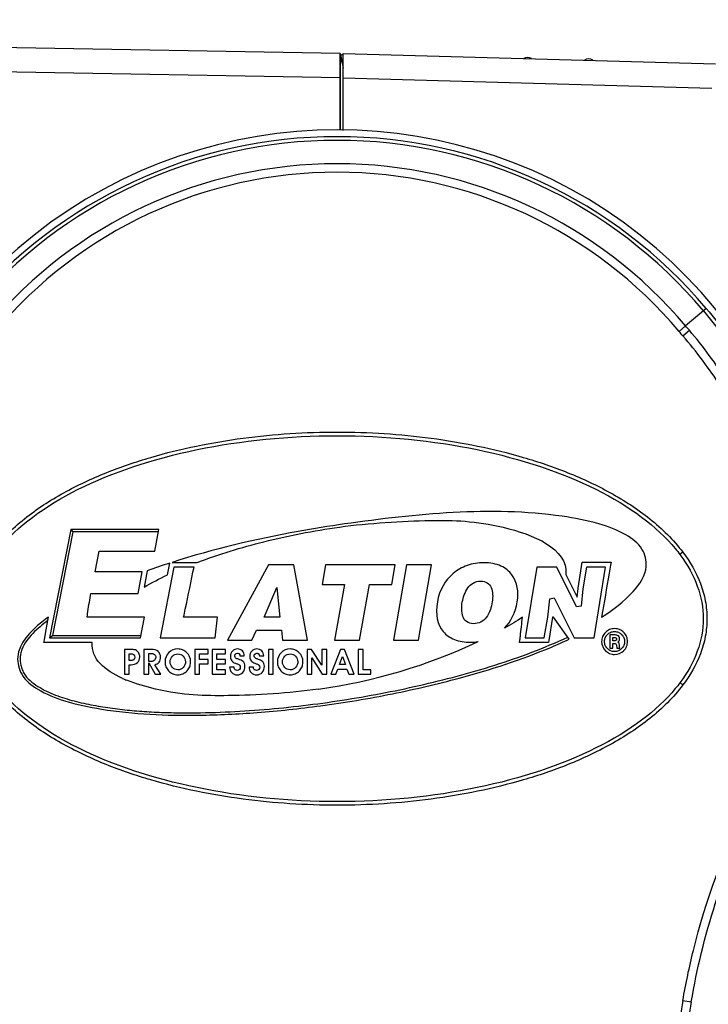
# Model space of a CAD drawing. Header units: millimetres. Extents: x 19192 to 20904, y 1507 to 2734.
# Tile 77 of 80: x 20803 to 20859, y 2517 to 2597. Entities that reach past the tile are written whole.
import ezdxf

# ---------------------------------------------------------------- set-up
doc = ezdxf.new("R2010")
doc.units = ezdxf.units.MM
doc.layers.add('粗实线', color=3, linetype='Continuous', lineweight=30)
doc.styles.get("Standard").update_dxf_attribs({"font": 'Arial Regular.ttf'})
doc.dimstyles.new('ISO-25', dxfattribs={"dimtxt": 15, "dimasz": 3, "dimexe": 0.2, "dimexo": 0, "dimgap": 2, "dimtad": 1, "dimdec": 1, "dimdsep": 46, "dimtxsty": 'Standard', "dimcen": 0, "dimadec": 0, "dimazin": 0, "dimtfac": 1, "dimtdec": 1, "dimtofl": 0, "dimtmove": 0, "dimatfit": 3, "dimfxl": 1, "dimarcsym": 0})

# ---------------------------------------------------------------- blocks, each defined once
blk = doc.blocks.new('*D72')
at = {"layer": 'Defpoints', "color": 0, "transparency": 16777216}
for p in [(20706.427, 2619.504), (20706.427, 2596.394), (20895.427, 2575.096)]:
    blk.add_point(p, dxfattribs=at)
at = {"layer": '粗实线', "color": 0, "lineweight": -2, "transparency": 16777216}
for p, q in [((20706.427, 2596.394), (20706.427, 2619.704)), ((20892.427, 2619.504), (20709.427, 2619.504)), ((20895.427, 2575.096), (20895.427, 2619.704))]:
    blk.add_line(p, q, dxfattribs=at)
at = {"layer": '粗实线', "color": 0, "transparency": 16777216}
for points in [[(20709.427, 2620.004), (20709.427, 2619.004), (20706.427, 2619.504)], [(20892.427, 2620.004), (20892.427, 2619.004), (20895.427, 2619.504)]]:
    blk.add_solid(points, dxfattribs=at)
at = {"layer": '粗实线', "color": 0, "transparency": 16777216, "insert": (20800.927, 2629.163), "char_height": 15, "attachment_point": 5}
blk.add_mtext('189mm', dxfattribs=at)

msp = doc.modelspace()

# ---------------------------------------------------------------- linework, layer by layer
at = {"color": 7, "linetype": 'Continuous'}
for p, q in [((20829.177, 2594.723), (20762.026, 2595.895)), ((20829.177, 2594.723), (20829.177, 2594.136)), ((20829.185, 2594.678), (20829.178, 2594.723)), ((20829.196, 2594.631), (20829.427, 2593.518)), ((20829.427, 2588.405), (20829.427, 2594.719)), ((20829.427, 2594.719), (20859.927, 2593.869)), ((20829.177, 2592.723), (20775.585, 2593.658)), ((20829.177, 2594.136), (20829.177, 2592.723)), ((20829.177, 2592.723), (20829.177, 2588.426)), ((20829.427, 2592.719), (20859.629, 2591.877)), ((20858.952, 2573.605), (20857.485, 2572.372)), ((20859.184, 2573.799), (20858.952, 2573.606)), ((20856.956, 2571.918), (20857.487, 2572.369)), ((20857.262, 2571.562), (20857.796, 2572.015)), ((20807.1, 2555.676), (20805.352, 2546.789)), ((20814.32, 2555.676), (20807.1, 2555.676)), ((20807.1, 2555.676), (20807.264, 2555.476)), ((20813.982, 2553.904), (20814.32, 2555.676)), ((20807.264, 2555.476), (20805.595, 2546.989)), ((20814.282, 2555.476), (20807.264, 2555.476)), ((20809.099, 2552.206), (20809.429, 2553.904)), ((20809.429, 2553.904), (20813.982, 2553.904)), ((20857.262, 2553.808), (20857.022, 2553.629)), ((20813.356, 2552.287), (20813.102, 2550.957)), ((20815.54, 2552.603), (20814.439, 2546.789)), ((20815.035, 2551.956), (20815.218, 2552.922)), ((20815.398, 2552.98), (20817.467, 2552.98)), ((20817.2, 2552.603), (20815.54, 2552.603)), ((20823.308, 2552.791), (20819.931, 2546.601)), ((20825.385, 2552.791), (20823.308, 2552.791)), ((20826.506, 2546.601), (20825.385, 2552.791)), ((20827.981, 2552.791), (20827.69, 2551.172)), ((20833.693, 2552.791), (20827.981, 2552.791)), ((20833.41, 2551.172), (20833.693, 2552.791)), ((20834.619, 2552.791), (20833.541, 2546.601)), ((20836.661, 2552.791), (20834.619, 2552.791)), ((20835.594, 2546.601), (20836.661, 2552.791)), ((20845.301, 2552.591), (20844.342, 2546.801)), ((20846.921, 2552.591), (20845.301, 2552.591)), ((20848.542, 2549.332), (20846.921, 2552.591)), ((20848.675, 2550.86), (20849.021, 2552.991)), ((20849.021, 2552.991), (20851.38, 2552.991)), ((20849.36, 2552.591), (20849.071, 2550.806)), ((20850.912, 2552.591), (20849.36, 2552.591)), ((20849.981, 2546.801), (20850.912, 2552.591)), ((20851.38, 2552.991), (20851.343, 2552.76)), ((20812.957, 2552.206), (20809.099, 2552.206)), ((20812.616, 2550.421), (20812.957, 2552.206)), ((20847.66, 2552.002), (20848.595, 2550.122)), ((20822.953, 2548.492), (20823.99, 2550.932)), ((20823.99, 2550.932), (20824.246, 2548.492)), ((20827.69, 2551.172), (20829.528, 2551.172)), ((20829.528, 2551.172), (20828.715, 2546.601)), ((20830.767, 2546.601), (20831.573, 2551.176)), ((20831.573, 2551.176), (20833.41, 2551.172)), ((20848.595, 2550.122), (20848.674, 2550.853)), ((20849.071, 2550.806), (20848.92, 2549.399)), ((20808.723, 2550.268), (20808.753, 2550.421)), ((20808.753, 2550.421), (20812.616, 2550.421)), ((20846.196, 2548.492), (20846.349, 2550)), ((20846.349, 2550), (20846.727, 2550.068)), ((20846.727, 2550.068), (20848.353, 2546.801)), ((20848.92, 2549.399), (20848.542, 2549.332)), ((20813.152, 2548.492), (20808.44, 2548.492)), ((20812.81, 2546.789), (20813.152, 2548.492)), ((20819.125, 2548.492), (20816.352, 2548.492)), ((20818.926, 2546.789), (20819.125, 2548.492)), ((20824.246, 2548.492), (20822.953, 2548.492)), ((20845.903, 2546.801), (20846.196, 2548.492)), ((20846.592, 2548.492), (20846.269, 2546.569)), ((20846.673, 2548.492), (20846.592, 2548.492)), ((20847.958, 2546.697), (20846.673, 2548.492)), ((20805.026, 2547.143), (20805.213, 2548.204)), ((20804.895, 2546.413), (20804.939, 2546.637)), ((20804.939, 2546.637), (20805.026, 2547.143)), ((20805.352, 2546.789), (20805.595, 2546.989)), ((20805.352, 2546.789), (20812.81, 2546.789)), ((20805.595, 2546.989), (20812.85, 2546.989)), ((20814.439, 2546.789), (20818.926, 2546.789)), ((20821.94, 2546.601), (20822.325, 2547.421)), ((20822.325, 2547.421), (20824.368, 2547.421)), ((20824.368, 2547.421), (20824.462, 2546.601)), ((20843.871, 2546.401), (20843.91, 2546.633)), ((20844.342, 2546.801), (20845.903, 2546.801)), ((20848.353, 2546.801), (20849.981, 2546.801)), ((20851.265, 2547.031), (20851.265, 2545.959)), ((20851.634, 2547.031), (20851.265, 2547.031)), ((20851.511, 2546.555), (20851.511, 2546.819)), ((20851.511, 2546.819), (20851.613, 2546.819)), ((20808.862, 2546.413), (20804.895, 2546.413)), ((20811.492, 2545.845), (20811.492, 2543.803)), ((20811.999, 2545.845), (20811.492, 2545.845)), ((20813.087, 2545.845), (20813.087, 2543.803)), ((20813.713, 2545.845), (20813.087, 2545.845)), ((20817.256, 2545.845), (20817.256, 2543.803)), ((20818.354, 2545.845), (20817.256, 2545.845)), ((20818.354, 2545.485), (20818.354, 2545.845)), ((20818.686, 2545.845), (20818.686, 2543.803)), ((20819.784, 2545.845), (20818.686, 2545.845)), ((20819.784, 2545.485), (20819.784, 2545.845)), ((20819.931, 2546.601), (20821.94, 2546.601)), ((20823.299, 2545.845), (20823.299, 2543.803)), ((20823.697, 2545.845), (20823.299, 2545.845)), ((20823.697, 2543.803), (20823.697, 2545.845)), ((20824.462, 2546.601), (20826.506, 2546.601)), ((20826.462, 2545.845), (20826.462, 2543.803)), ((20826.839, 2545.845), (20826.462, 2545.845)), ((20827.686, 2544.541), (20826.839, 2545.845)), ((20827.686, 2545.845), (20827.686, 2544.541)), ((20828.076, 2545.845), (20827.686, 2545.845)), ((20828.076, 2543.803), (20828.076, 2545.845)), ((20829.2, 2545.845), (20828.409, 2543.803)), ((20828.715, 2546.601), (20830.767, 2546.601)), ((20829.545, 2545.845), (20829.2, 2545.845)), ((20830.329, 2543.803), (20829.545, 2545.845)), ((20830.661, 2545.845), (20830.661, 2543.803)), ((20831.059, 2545.845), (20830.661, 2545.845)), ((20831.059, 2544.163), (20831.059, 2545.845)), ((20833.541, 2546.601), (20835.594, 2546.601)), ((20846.242, 2546.401), (20843.871, 2546.401)), ((20846.269, 2546.569), (20846.242, 2546.401)), ((20851.265, 2545.959), (20851.511, 2545.959)), ((20851.62, 2546.555), (20851.511, 2546.555)), ((20851.511, 2545.959), (20851.511, 2546.344)), ((20851.511, 2546.344), (20851.601, 2546.344)), ((20851.85, 2545.959), (20852.103, 2545.959)), ((20852.062, 2546.139), (20852.062, 2546.21)), ((20811.894, 2544.931), (20811.894, 2545.485)), ((20811.894, 2545.485), (20811.993, 2545.485)), ((20813.489, 2544.851), (20813.489, 2545.512)), ((20813.489, 2545.512), (20813.637, 2545.512)), ((20817.65, 2545.019), (20817.65, 2545.485)), ((20817.65, 2545.485), (20818.354, 2545.485)), ((20818.354, 2545.019), (20817.65, 2545.019)), ((20818.354, 2544.667), (20818.354, 2545.019)), ((20819.084, 2545.019), (20819.084, 2545.485)), ((20819.084, 2545.485), (20819.784, 2545.485)), ((20819.784, 2545.019), (20819.084, 2545.019)), ((20819.784, 2544.667), (20819.784, 2545.019)), ((20820.966, 2545.311), (20821.324, 2545.311)), ((20822.557, 2545.311), (20822.915, 2545.311)), ((20826.852, 2543.803), (20826.852, 2545.147)), ((20826.852, 2545.147), (20827.705, 2543.803)), ((20829.116, 2544.61), (20829.364, 2545.267)), ((20829.364, 2545.267), (20829.605, 2544.61)), ((20811.996, 2544.931), (20811.894, 2544.931)), ((20811.894, 2543.803), (20811.894, 2544.587)), ((20811.894, 2544.587), (20812.039, 2544.587)), ((20813.574, 2544.851), (20813.489, 2544.851)), ((20813.489, 2543.803), (20813.489, 2544.75)), ((20813.489, 2544.75), (20814.013, 2543.803)), ((20814.491, 2543.803), (20813.978, 2544.594)), ((20817.65, 2543.803), (20817.65, 2544.667)), ((20817.65, 2544.667), (20818.354, 2544.667)), ((20819.084, 2544.163), (20819.084, 2544.667)), ((20819.084, 2544.667), (20819.784, 2544.667)), ((20820.48, 2544.403), (20820.117, 2544.403)), ((20822.071, 2544.403), (20821.708, 2544.403)), ((20828.821, 2543.803), (20828.979, 2544.231)), ((20828.979, 2544.231), (20829.737, 2544.231)), ((20829.605, 2544.61), (20829.116, 2544.61)), ((20829.737, 2544.231), (20829.897, 2543.803)), ((20811.492, 2543.803), (20811.894, 2543.803)), ((20813.087, 2543.803), (20813.489, 2543.803)), ((20814.013, 2543.803), (20814.491, 2543.803)), ((20817.256, 2543.803), (20817.65, 2543.803)), ((20818.686, 2543.803), (20819.784, 2543.803)), ((20819.784, 2544.163), (20819.084, 2544.163)), ((20819.784, 2543.803), (20819.784, 2544.163)), ((20823.299, 2543.803), (20823.697, 2543.803)), ((20826.462, 2543.803), (20826.852, 2543.803)), ((20827.705, 2543.803), (20828.076, 2543.803)), ((20828.409, 2543.803), (20828.821, 2543.803)), ((20829.897, 2543.803), (20830.329, 2543.803)), ((20830.661, 2543.803), (20831.694, 2543.803)), ((20831.694, 2544.163), (20831.059, 2544.163)), ((20831.694, 2543.803), (20831.694, 2544.163)), ((20857.262, 2542.929), (20857.022, 2543.109)), ((20857.262, 2517.055), (20857.953, 2516.938))]:
    msp.add_line(p, q, dxfattribs=at)
at = {"color": 40, "linetype": 'Continuous'}
msp.add_line((20829.177, 2588.426), (20829.177, 2594.723), dxfattribs=at)
at = {"color": 7, "linetype": 'Continuous'}
msp.add_lwpolyline([(20829.303, 2593.992), (20829.253, 2594.284), (20829.247, 2594.319), (20829.24, 2594.356), (20829.234, 2594.393), (20829.227, 2594.432), (20829.221, 2594.471), (20829.214, 2594.51), (20829.207, 2594.551), (20829.2, 2594.593), (20829.193, 2594.635), (20829.185, 2594.678)], dxfattribs=at)
for centre, radius, start, end in [((20829.527, 2594.052), 0.6, 99.89609, 120), ((20844.527, 2593.79), 0.6, 57.27834, 120.42235), ((20849.527, 2593.669), 0.6, 54.77126, 122.75109), ((20828.927, 2548.369), 40.079, 335.12245, 204.87755), ((20828.927, 2548.369), 39.524, 40.04615, 139.95385), ((20828.927, 2548.369), 39.223, 40.04766, 139.95234), ((20828.927, 2548.369), 37.306, 40.04766, 139.95234), ((20828.927, 2548.369), 36.608, 40.03643, 139.96357), ((20835.654, 2553.24), 28.33, 40.29601, 41.24508), ((20835.527, 2553.009), 29.276, 40.47989, 41.40662), ((20834.01, 2494.7), 61.179, 107.88831, 109.73039), ((20686.547, 2569.315), 120.53, 349.9128, 350.0516), ((20830.126, 2584.694), 41.973, 292.94106, 295.14022), ((20821.097, 2587.677), 45.527, 277.96911, 295.21112), ((20815.565, 2552.916), 10.35, 245.92281, 247.9606), ((20916.678, 2506.987), 60.263, 170.38248, 173.0452), ((20916.285, 2506.989), 59.174, 170.32023, 172.99888)]:
    msp.add_arc(centre, radius, start, end, dxfattribs=at)
for points, knots in [([(20858.952, 2573.605), (20860.149, 2572.19), (20862.347, 2569.187), (20864.972, 2564.268), (20866.873, 2559.026), (20868.009, 2553.567), (20868.356, 2548.001), (20867.904, 2542.443), (20866.666, 2537.01), (20865.334, 2533.54), (20864.55, 2531.863)], [0, 0, 0, 0, 0.12509, 0.25012, 0.375104, 0.500111, 0.625143, 0.750154, 0.875102, 1, 1, 1, 1]), ([(20859.184, 2573.799), (20860.384, 2572.371), (20862.586, 2569.341), (20865.214, 2564.383), (20867.117, 2559.103), (20868.253, 2553.607), (20868.6, 2548.006), (20868.15, 2542.412), (20866.914, 2536.942), (20865.582, 2533.446), (20864.798, 2531.756)], [0, 0, 0, 0, 0.125087, 0.250123, 0.375111, 0.500117, 0.625142, 0.750147, 0.875096, 1, 1, 1, 1]), ([(20862.995, 2532.674), (20863.757, 2534.247), (20865.057, 2537.509), (20866.278, 2542.63), (20866.737, 2547.878), (20866.422, 2553.136), (20865.341, 2558.29), (20863.524, 2563.231), (20861.019, 2567.86), (20858.931, 2570.684), (20857.796, 2572.015)], [0, 0, 0, 0, 0.124941, 0.249941, 0.374983, 0.500036, 0.62504, 0.749985, 0.874966, 1, 1, 1, 1]), ([(20862.42, 2532.965), (20863.176, 2534.508), (20864.469, 2537.707), (20865.684, 2542.735), (20866.141, 2547.891), (20865.826, 2553.057), (20864.748, 2558.118), (20862.941, 2562.965), (20860.454, 2567.499), (20858.385, 2570.261), (20857.262, 2571.562)], [0, 0, 0, 0, 0.124944, 0.249943, 0.374981, 0.50003, 0.625031, 0.749979, 0.874964, 1, 1, 1, 1]), ([(20800.592, 2553.808), (20801.363, 2554.838), (20802.762, 2556.207), (20804.852, 2557.711), (20807.063, 2559.038), (20809.989, 2560.4), (20813.65, 2561.649), (20817.404, 2562.574), (20822.486, 2563.424), (20828.927, 2563.832), (20835.368, 2563.424), (20840.45, 2562.574), (20844.204, 2561.649), (20847.865, 2560.4), (20850.791, 2559.038), (20853.002, 2557.711), (20855.092, 2556.207), (20856.491, 2554.838), (20857.262, 2553.808)], [0, 0, 0, 0, 0.062447, 0.093724, 0.124998, 0.187511, 0.250021, 0.31253, 0.375041, 0.499999, 0.624958, 0.687469, 0.749979, 0.812489, 0.875002, 0.906275, 0.937553, 1, 1, 1, 1]), ([(20800.832, 2553.629), (20800.953, 2553.79), (20802.518, 2555.777), (20807.162, 2559.251), (20817.148, 2562.588), (20828.927, 2563.759), (20840.706, 2562.588), (20850.692, 2559.251), (20855.336, 2555.777), (20856.901, 2553.79), (20857.022, 2553.629)], [0, 0, 0, 0, 0.014194, 0.17613, 0.338065, 0.5, 0.661935, 0.82387, 0.985806, 1, 1, 1, 1]), ([(20850.597, 2548.492), (20851.537, 2549.093), (20853.038, 2550.189), (20854.506, 2552.318), (20854.007, 2554.27), (20852.434, 2555.439), (20850.174, 2556.284), (20842.501, 2557.717), (20835.418, 2556.956), (20829.525, 2556.131)], [0, 0, 0, 0, 0.103904, 0.175644, 0.220904, 0.276166, 0.350473, 0.445562, 1, 1, 1, 1]), ([(20817.467, 2552.98), (20819.248, 2553.656), (20822.066, 2554.515), (20825.985, 2555.382), (20830.493, 2556.148), (20836.244, 2556.498), (20842.201, 2556.357), (20847.885, 2554.13), (20847.66, 2552.002)], [0, 0, 0, 0, 0.179164, 0.276322, 0.376986, 0.611014, 0.798759, 1, 1, 1, 1]), ([(20829.525, 2556.131), (20828.254, 2555.954), (20823.488, 2555.186), (20818.774, 2554.06), (20815.398, 2552.98)], [0, 0, 0, 0, 0.265736, 1, 1, 1, 1]), ([(20857.262, 2553.808), (20857.851, 2553.027), (20858.601, 2551.733), (20859.144, 2549.842), (20859.238, 2548.859), (20859.238, 2548.369)], [0, 0, 0, 0, 0.499463, 0.749739, 1, 1, 1, 1]), ([(20816.352, 2548.492), (20816.392, 2548.707), (20816.689, 2550.074), (20816.961, 2551.447), (20817.2, 2552.603)], [0, 0, 0, 0, 0.15625, 1, 1, 1, 1]), ([(20843.69, 2549.738), (20843.826, 2550.554), (20843.625, 2551.76), (20842.457, 2552.755), (20841.05, 2553.042), (20839.537, 2552.797), (20838.02, 2551.924), (20837.31, 2550.725), (20837.144, 2549.755)], [0, 0, 0, 0, 0.267146, 0.400719, 0.534293, 0.650719, 0.767146, 1, 1, 1, 1]), ([(20851.343, 2552.76), (20851.308, 2552.537), (20851.047, 2551.116), (20850.807, 2549.692), (20850.597, 2548.492)], [0, 0, 0, 0, 0.15625, 1, 1, 1, 1]), ([(20839.188, 2549.738), (20839.256, 2550.09), (20839.473, 2550.778), (20840.039, 2551.33), (20840.685, 2551.499), (20841.282, 2551.352), (20841.69, 2550.811), (20841.708, 2549.912), (20841.558, 2549.304), (20841.488, 2549.108)], [0, 0, 0, 0, 0.22321, 0.334815, 0.44642, 0.555455, 0.66449, 0.882559, 1, 1, 1, 1]), ([(20808.44, 2548.492), (20808.458, 2548.584), (20808.542, 2549.178), (20808.627, 2549.772), (20808.723, 2550.268)], [0, 0, 0, 0, 0.15625, 1, 1, 1, 1]), ([(20837.144, 2549.755), (20836.963, 2548.7), (20837.247, 2547.455), (20838.478, 2546.589), (20839.583, 2546.4), (20840.278, 2546.455), (20840.49, 2546.487)], [0, 0, 0, 0, 0.449967, 0.67495, 0.899934, 1, 1, 1, 1]), ([(20841.488, 2549.108), (20841.399, 2548.861), (20841.179, 2548.443), (20840.734, 2548.052), (20840.075, 2547.901), (20839.476, 2548.081), (20839.196, 2548.521), (20839.121, 2549.135), (20839.143, 2549.507), (20839.188, 2549.738)], [0, 0, 0, 0, 0.147658, 0.280207, 0.412757, 0.559567, 0.706378, 0.853189, 1, 1, 1, 1]), ([(20843.91, 2546.633), (20843.926, 2546.729), (20843.98, 2547.351), (20844.064, 2547.969), (20844.124, 2548.492)], [0, 0, 0, 0, 0.15625, 1, 1, 1, 1]), ([(20859.238, 2548.369), (20859.238, 2547.878), (20859.144, 2546.895), (20858.601, 2545.004), (20857.851, 2543.71), (20857.262, 2542.929)], [0, 0, 0, 0, 0.25026, 0.500536, 1, 1, 1, 1]), ([(20804.739, 2548.09), (20803.784, 2547.331), (20802.444, 2545.977), (20802.976, 2543.596), (20804.538, 2542.387), (20806.793, 2541.492), (20811.216, 2540.568), (20816.53, 2540.351), (20822.526, 2540.632), (20827.826, 2541.204), (20833.358, 2542.126), (20839.706, 2543.613), (20844.041, 2545.005), (20846.487, 2546.041)], [0, 0, 0, 0, 0.069728, 0.099136, 0.135116, 0.183454, 0.245335, 0.40613, 0.502373, 0.607032, 0.727151, 0.840002, 1, 1, 1, 1]), ([(20805.213, 2548.204), (20804.786, 2547.882), (20804.159, 2547.374), (20803.457, 2546.563), (20803.124, 2545.974), (20802.974, 2545.458), (20802.936, 2545.056), (20802.973, 2544.655), (20803.075, 2544.265), (20803.242, 2543.898), (20803.554, 2543.46), (20804.064, 2543.018), (20804.75, 2542.599), (20805.473, 2542.247), (20806.223, 2541.959), (20807.245, 2541.638), (20808.548, 2541.328), (20810.133, 2541.061), (20811.727, 2540.865), (20813.328, 2540.736), (20814.933, 2540.663), (20817.075, 2540.633), (20819.752, 2540.693), (20822.958, 2540.897), (20826.154, 2541.225), (20830.398, 2541.809), (20834.609, 2542.608), (20838.767, 2543.637), (20841.854, 2544.529), (20844.893, 2545.577), (20846.87, 2546.408), (20847.839, 2546.862)], [0, 0, 0, 0, 0.031227, 0.046842, 0.062434, 0.070241, 0.078046, 0.085853, 0.09366, 0.101465, 0.109271, 0.124865, 0.140485, 0.156108, 0.171734, 0.187361, 0.21861, 0.249863, 0.281118, 0.312373, 0.343629, 0.374885, 0.437394, 0.499904, 0.562415, 0.624927, 0.749931, 0.812444, 0.874957, 0.93748, 1, 1, 1, 1]), ([(20852.729, 2546.492), (20852.729, 2546.631), (20852.679, 2546.912), (20852.435, 2547.259), (20852.085, 2547.501), (20851.666, 2547.575), (20851.248, 2547.502), (20851.015, 2547.338), (20850.917, 2547.241)], [0, 0, 0, 0, 0.166699, 0.333239, 0.500082, 0.667352, 0.83373, 1, 1, 1, 1]), ([(20850.917, 2547.241), (20850.819, 2547.143), (20850.657, 2546.909), (20850.552, 2546.36), (20850.782, 2545.796), (20851.247, 2545.481), (20851.798, 2545.374), (20852.224, 2545.551), (20852.424, 2545.747), (20852.427, 2545.75)], [0, 0, 0, 0, 0.125689, 0.250948, 0.497378, 0.623124, 0.749145, 0.995953, 1, 1, 1, 1]), ([(20850.969, 2546.051), (20850.944, 2546.09), (20850.872, 2546.227), (20850.826, 2546.49), (20850.883, 2546.816), (20851.071, 2547.084), (20851.341, 2547.273), (20851.665, 2547.331), (20851.884, 2547.292), (20851.981, 2547.252)], [0, 0, 0, 0, 0.067423, 0.223898, 0.378613, 0.533882, 0.689256, 0.844335, 1, 1, 1, 1]), ([(20852.247, 2547.071), (20852.327, 2546.991), (20852.446, 2546.818), (20852.505, 2546.49), (20852.448, 2546.165), (20852.26, 2545.895), (20851.991, 2545.705), (20851.665, 2545.649), (20851.339, 2545.706), (20851.108, 2545.867), (20851.001, 2546), (20850.969, 2546.051)], [0, 0, 0, 0, 0.116401, 0.232203, 0.349321, 0.466486, 0.583416, 0.700411, 0.817297, 0.933823, 1, 1, 1, 1]), ([(20851.613, 2546.819), (20851.65, 2546.819), (20851.711, 2546.816), (20851.788, 2546.798), (20851.831, 2546.748), (20851.833, 2546.708), (20851.833, 2546.684)], [0, 0, 0, 0, 0.37292, 0.618918, 0.763668, 1, 1, 1, 1]), ([(20851.907, 2546.992), (20851.87, 2547.008), (20851.779, 2547.028), (20851.687, 2547.031), (20851.634, 2547.031)], [0, 0, 0, 0, 0.432559, 1, 1, 1, 1]), ([(20851.833, 2546.684), (20851.833, 2546.661), (20851.824, 2546.611), (20851.783, 2546.583), (20851.763, 2546.573)], [0, 0, 0, 0, 0.516585, 1, 1, 1, 1]), ([(20851.94, 2546.453), (20852.021, 2546.502), (20852.104, 2546.668), (20852.056, 2546.886), (20851.959, 2546.969), (20851.907, 2546.992)], [0, 0, 0, 0, 0.445509, 0.733611, 1, 1, 1, 1]), ([(20812.039, 2544.587), (20812.223, 2544.587), (20812.611, 2544.683), (20812.796, 2545.168), (20812.704, 2545.535), (20812.528, 2545.759), (20812.267, 2545.843), (20812.1, 2545.845), (20811.999, 2545.845)], [0, 0, 0, 0, 0.254364, 0.488308, 0.630351, 0.769309, 0.859418, 1, 1, 1, 1]), ([(20813.978, 2544.594), (20814.113, 2544.621), (20814.38, 2544.775), (20814.518, 2545.234), (20814.316, 2545.77), (20813.906, 2545.845), (20813.713, 2545.845)], [0, 0, 0, 0, 0.213899, 0.433804, 0.699061, 1, 1, 1, 1]), ([(20816.922, 2544.769), (20816.923, 2544.791), (20816.927, 2544.949), (20816.868, 2545.247), (20816.626, 2545.595), (20816.279, 2545.831), (20815.711, 2545.937), (20815.047, 2545.663), (20814.826, 2545.105), (20814.823, 2544.826)], [0, 0, 0, 0, 0.019155, 0.137936, 0.256752, 0.37303, 0.489379, 0.744791, 1, 1, 1, 1]), ([(20821.324, 2545.311), (20821.313, 2545.461), (20821.222, 2545.774), (20820.755, 2545.941), (20820.281, 2545.754), (20820.172, 2545.403), (20820.183, 2545.221), (20820.184, 2545.208)], [0, 0, 0, 0, 0.240225, 0.468754, 0.716229, 0.979007, 1, 1, 1, 1]), ([(20822.915, 2545.311), (20822.904, 2545.461), (20822.813, 2545.774), (20822.346, 2545.941), (20821.872, 2545.754), (20821.763, 2545.403), (20821.774, 2545.221), (20821.775, 2545.208)], [0, 0, 0, 0, 0.240236, 0.468722, 0.716209, 0.978983, 1, 1, 1, 1]), ([(20826.128, 2544.768), (20826.129, 2544.79), (20826.133, 2544.949), (20826.074, 2545.246), (20825.832, 2545.595), (20825.485, 2545.831), (20824.917, 2545.937), (20824.253, 2545.663), (20824.032, 2545.104), (20824.029, 2544.826)], [0, 0, 0, 0, 0.01948, 0.138333, 0.257151, 0.37343, 0.489779, 0.744991, 1, 1, 1, 1]), ([(20851.601, 2546.344), (20851.636, 2546.344), (20851.762, 2546.354), (20851.85, 2546.147), (20851.837, 2546.015), (20851.85, 2545.959)], [0, 0, 0, 0, 0.203243, 0.6665, 1, 1, 1, 1]), ([(20851.763, 2546.573), (20851.745, 2546.567), (20851.698, 2546.556), (20851.649, 2546.555), (20851.62, 2546.555)], [0, 0, 0, 0, 0.397423, 1, 1, 1, 1]), ([(20852.427, 2545.75), (20852.524, 2545.846), (20852.679, 2546.077), (20852.729, 2546.354), (20852.729, 2546.492)], [0, 0, 0, 0, 0.492209, 1, 1, 1, 1]), ([(20811.993, 2545.485), (20812.083, 2545.485), (20812.273, 2545.465), (20812.373, 2545.209), (20812.271, 2544.959), (20812.085, 2544.931), (20811.996, 2544.931)], [0, 0, 0, 0, 0.274376, 0.501399, 0.729988, 1, 1, 1, 1]), ([(20813.637, 2545.512), (20813.749, 2545.512), (20813.98, 2545.501), (20814.109, 2545.184), (20813.95, 2544.868), (20813.7, 2544.851), (20813.574, 2544.851)], [0, 0, 0, 0, 0.266221, 0.474043, 0.700385, 1, 1, 1, 1]), ([(20815.864, 2544.171), (20815.707, 2544.176), (20815.383, 2544.32), (20815.17, 2544.837), (20815.377, 2545.334), (20815.708, 2545.473), (20815.879, 2545.47)], [0, 0, 0, 0, 0.244039, 0.492637, 0.746374, 1, 1, 1, 1]), ([(20815.879, 2545.47), (20816.039, 2545.467), (20816.369, 2545.335), (20816.57, 2544.819), (20816.367, 2544.31), (20816.038, 2544.165), (20815.867, 2544.17), (20815.864, 2544.171)], [0, 0, 0, 0, 0.236398, 0.473004, 0.734006, 0.995227, 1, 1, 1, 1]), ([(20820.184, 2545.208), (20820.193, 2545.101), (20820.246, 2544.938), (20820.418, 2544.781), (20820.568, 2544.712), (20820.745, 2544.666), (20820.928, 2544.599), (20821.019, 2544.386), (20820.946, 2544.173), (20820.756, 2544.107), (20820.64, 2544.137), (20820.603, 2544.158)], [0, 0, 0, 0, 0.176288, 0.276808, 0.38603, 0.45232, 0.589474, 0.694628, 0.811812, 0.927896, 1, 1, 1, 1]), ([(20821.332, 2544.696), (20821.317, 2544.733), (20821.271, 2544.819), (20821.144, 2544.931), (20820.987, 2545), (20820.802, 2545.053), (20820.618, 2545.111), (20820.511, 2545.301), (20820.574, 2545.487), (20820.722, 2545.542), (20820.81, 2545.526), (20820.836, 2545.516)], [0, 0, 0, 0, 0.08082, 0.198883, 0.336508, 0.424466, 0.595474, 0.70897, 0.829577, 0.944153, 1, 1, 1, 1]), ([(20820.836, 2545.516), (20820.863, 2545.506), (20820.937, 2545.46), (20820.966, 2545.368), (20820.966, 2545.311)], [0, 0, 0, 0, 0.329822, 1, 1, 1, 1]), ([(20821.775, 2545.208), (20821.784, 2545.101), (20821.837, 2544.939), (20822.009, 2544.781), (20822.159, 2544.712), (20822.336, 2544.666), (20822.52, 2544.599), (20822.61, 2544.386), (20822.537, 2544.173), (20822.347, 2544.107), (20822.231, 2544.137), (20822.194, 2544.158)], [0, 0, 0, 0, 0.176306, 0.276807, 0.386007, 0.452343, 0.58945, 0.694591, 0.811753, 0.927871, 1, 1, 1, 1]), ([(20822.923, 2544.696), (20822.908, 2544.733), (20822.862, 2544.819), (20822.735, 2544.931), (20822.579, 2545), (20822.393, 2545.053), (20822.209, 2545.111), (20822.102, 2545.301), (20822.165, 2545.487), (20822.313, 2545.542), (20822.401, 2545.527), (20822.427, 2545.516)], [0, 0, 0, 0, 0.080836, 0.198931, 0.336451, 0.424388, 0.595446, 0.708937, 0.829539, 0.944021, 1, 1, 1, 1]), ([(20822.427, 2545.516), (20822.454, 2545.506), (20822.528, 2545.46), (20822.557, 2545.368), (20822.557, 2545.311)], [0, 0, 0, 0, 0.329834, 1, 1, 1, 1]), ([(20825.071, 2544.171), (20824.914, 2544.176), (20824.589, 2544.32), (20824.376, 2544.837), (20824.583, 2545.333), (20824.914, 2545.473), (20825.085, 2545.47)], [0, 0, 0, 0, 0.24438, 0.492902, 0.746562, 1, 1, 1, 1]), ([(20825.085, 2545.47), (20825.245, 2545.468), (20825.575, 2545.335), (20825.776, 2544.819), (20825.573, 2544.31), (20825.245, 2544.166), (20825.074, 2544.17), (20825.071, 2544.171)], [0, 0, 0, 0, 0.236628, 0.473361, 0.734502, 0.995643, 1, 1, 1, 1]), ([(20814.823, 2544.826), (20814.822, 2544.688), (20814.872, 2544.412), (20815.1, 2544.058), (20815.443, 2543.815), (20815.862, 2543.733), (20816.295, 2543.817), (20816.643, 2544.06), (20816.859, 2544.397), (20816.915, 2544.651), (20816.922, 2544.769)], [0, 0, 0, 0, 0.126589, 0.253178, 0.387681, 0.521982, 0.648709, 0.775348, 0.897164, 1, 1, 1, 1]), ([(20820.117, 2544.403), (20820.124, 2544.24), (20820.23, 2543.896), (20820.74, 2543.692), (20821.27, 2543.905), (20821.403, 2544.356), (20821.361, 2544.623), (20821.332, 2544.696)], [0, 0, 0, 0, 0.215543, 0.430811, 0.655745, 0.89484, 1, 1, 1, 1]), ([(20820.603, 2544.158), (20820.582, 2544.17), (20820.507, 2544.228), (20820.48, 2544.332), (20820.48, 2544.403)], [0, 0, 0, 0, 0.24289, 1, 1, 1, 1]), ([(20821.708, 2544.403), (20821.715, 2544.24), (20821.821, 2543.896), (20822.331, 2543.692), (20822.861, 2543.905), (20822.994, 2544.356), (20822.952, 2544.623), (20822.923, 2544.696)], [0, 0, 0, 0, 0.215535, 0.430856, 0.655797, 0.894886, 1, 1, 1, 1]), ([(20822.194, 2544.158), (20822.174, 2544.17), (20822.098, 2544.228), (20822.071, 2544.332), (20822.071, 2544.403)], [0, 0, 0, 0, 0.242704, 1, 1, 1, 1]), ([(20824.029, 2544.826), (20824.028, 2544.688), (20824.078, 2544.412), (20824.305, 2544.058), (20824.648, 2543.815), (20825.068, 2543.733), (20825.501, 2543.817), (20825.849, 2544.061), (20826.065, 2544.397), (20826.121, 2544.65), (20826.128, 2544.768)], [0, 0, 0, 0, 0.126841, 0.253644, 0.388239, 0.522536, 0.649074, 0.775524, 0.897414, 1, 1, 1, 1]), ([(20857.262, 2542.929), (20856.491, 2541.899), (20855.092, 2540.53), (20853.002, 2539.026), (20850.791, 2537.699), (20847.865, 2536.337), (20844.204, 2535.088), (20840.45, 2534.163), (20835.368, 2533.313), (20828.927, 2532.906), (20822.486, 2533.313), (20817.404, 2534.163), (20813.65, 2535.088), (20809.989, 2536.337), (20807.063, 2537.699), (20804.852, 2539.026), (20802.762, 2540.53), (20801.363, 2541.899), (20800.592, 2542.929)], [0, 0, 0, 0, 0.062447, 0.093725, 0.124999, 0.187512, 0.250022, 0.312531, 0.375042, 0.500001, 0.624959, 0.68747, 0.74998, 0.81249, 0.875003, 0.906276, 0.937553, 1, 1, 1, 1]), ([(20857.022, 2543.109), (20856.901, 2542.947), (20855.336, 2540.96), (20850.692, 2537.486), (20840.706, 2534.15), (20828.927, 2532.978), (20817.148, 2534.15), (20807.162, 2537.486), (20802.518, 2540.96), (20800.953, 2542.947), (20800.832, 2543.109)], [0, 0, 0, 0, 0.014194, 0.17613, 0.338065, 0.5, 0.661935, 0.82387, 0.985806, 1, 1, 1, 1]), ([(20827.409, 2542.59), (20824.955, 2542.247), (20820.308, 2541.967), (20815.672, 2542.09), (20812.444, 2543.013), (20811.682, 2543.323)], [0, 0, 0, 0, 0.480526, 0.866658, 1, 1, 1, 1]), ([(20857.262, 2517.055), (20857.5, 2518.433), (20858.648, 2523.901), (20860.57, 2529.209), (20862.42, 2532.965)], [0, 0, 0, 0, 0.250352, 1, 1, 1, 1]), ([(20857.953, 2516.938), (20858.417, 2519.66), (20859.734, 2525.043), (20861.786, 2530.192), (20862.995, 2532.674)], [0, 0, 0, 0, 0.500098, 1, 1, 1, 1])]:
    msp.add_open_spline(points, degree=3, knots=knots, dxfattribs=at)
for points in [[(20857.022, 2553.629), (20858.277, 2551.951), (20858.927, 2550.16), (20858.927, 2548.369)], [(20813.102, 2550.957), (20813.731, 2551.318), (20814.378, 2551.648), (20815.035, 2551.956)], [(20842.658, 2547.598), (20843.173, 2548.139), (20843.544, 2548.858), (20843.69, 2549.738)], [(20805.264, 2548.492), (20805.092, 2548.364), (20804.915, 2548.231), (20804.739, 2548.09)], [(20844.124, 2548.492), (20843.649, 2548.173), (20843.158, 2547.877), (20842.658, 2547.598)], [(20858.927, 2548.369), (20858.927, 2546.577), (20858.277, 2544.786), (20857.022, 2543.109)], [(20851.981, 2547.252), (20852.078, 2547.212), (20852.166, 2547.151), (20852.247, 2547.071)], [(20811.343, 2543.467), (20809.884, 2544.12), (20808.751, 2545.062), (20808.862, 2546.413)], [(20852.062, 2546.21), (20852.062, 2546.301), (20852.014, 2546.402), (20851.94, 2546.453)], [(20852.103, 2545.959), (20852.077, 2546.015), (20852.062, 2546.078), (20852.062, 2546.139)]]:
    msp.add_open_spline(points, degree=3, dxfattribs=at)

# ---------------------------------------------------------------- dimensions: what is measured, and where the dimension line sits
at = {"layer": '粗实线'}
dim = msp.add_linear_dim(base=(20706.427, 2619.504), p1=(20895.427, 2575.096), p2=(20706.427, 2596.394), text='<>mm', dimstyle='ISO-25', dxfattribs=at)
dim.commit()
dim.dimension.update_dxf_attribs({"geometry": '*D72', "text_midpoint": (20800.927, 2629.163)})

doc.saveas('drawing.dxf')
